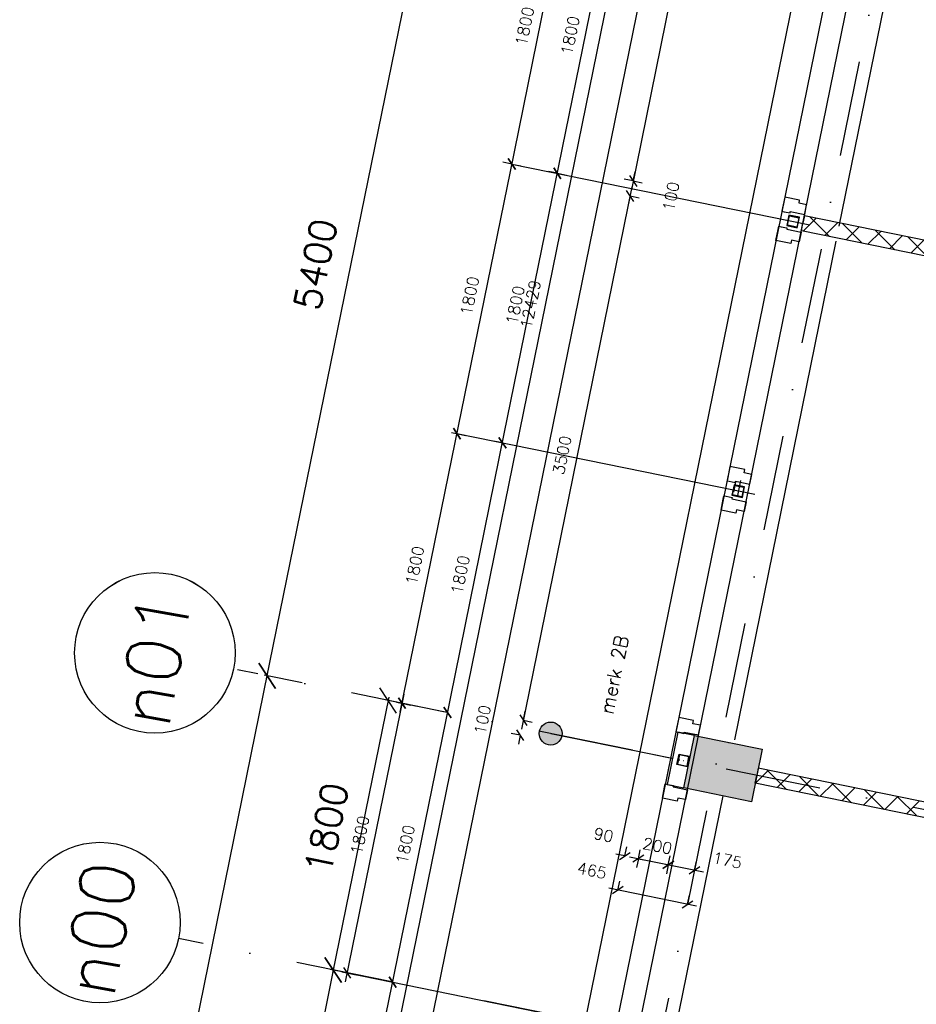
# Model space of a CAD drawing. Extents: x -33344 to 2055880, y -64816 to 121260.
# Tile 7 of 133: x 6192 to 12058, y 11834 to 18275. Entities that reach past the tile are written whole.
import ezdxf

# ---------------------------------------------------------------- set-up
doc = ezdxf.new("R2010")
doc.units = 0
doc.header["$LTSCALE"] = 50
doc.header["$MEASUREMENT"] = 0
doc.header["$PDMODE"] = 3
doc.header["$PDSIZE"] = 0.1
doc.linetypes.add('DASHED', pattern=[0.75, 0.5, -0.25])
doc.linetypes.add('STRAM_0WT$1$DASHDOT', pattern=[25, 12.5, -6.25, 0, -6.25])
doc.layers.get('0').update_dxf_attribs({"linetype": 'CONTINUOUS'})
doc.layers.get('DEFPOINTS').update_dxf_attribs({"linetype": 'CONTINUOUS'})
for name, color, linetype in [('A--A22--_F123-', 9, 'CONTINUOUS'), ('A--A28--_F-2--', 7, 'CONTINUOUS'), ('A--A28--_F12--', 7, 'CONTINUOUS'), ('A--L$7A1-_STRAMIEN', 1, 'CONTINUOUS'), ('A--L$7A3-_STRAMIEN', 3, 'CONTINUOUS'), ('A--L21--', 3, 'CONTINUOUS'), ('A--L21A3_BUITENWAND', 3, 'CONTINUOUS'), ('A--L22--', 3, 'CONTINUOUS'), ('A--L22--_F-2--', 7, 'CONTINUOUS'), ('A--L28--', 7, 'CONTINUOUS'), ('A--L28--_F-2--', 7, 'CONTINUOUS'), ('A--L28--_F12--', 7, 'CONTINUOUS'), ('A--L31--', 2, 'CONTINUOUS'), ('A--L31--_F123-', 7, 'CONTINUOUS'), ('A--M$1A-_F123-', 1, 'CONTINUOUS'), ('A--M1$A-_F123-', 1, 'CONTINUOUS'), ('STRAM_0WT$0$A--L$7A-_STRA0', 1, 'STRAM_0WT$1$DASHDOT'), ('STRAM_0WT$0$A--L$7A1-_STR0', 1, 'CONTINUOUS'), ('STRAM_0WT$0$A--L$7A3-_STR0', 3, 'CONTINUOUS'), ('STRAM_0WT$1$A--M$1A-_F123-', 1, 'CONTINUOUS'), ('TEKSTKOZIJNMERK', 2, 'CONTINUOUS'), ('X--LR---_CP', 7, 'CONTINUOUS'), ('XREF', 7, 'CONTINUOUS')]:
    doc.layers.add(name, color=color, linetype=linetype)
doc.styles.add('ALFA-0_25', font='ROMANS')
doc.styles.add('B-01', font='SIMPLEX.SHX', dxfattribs={"width": 0.8, "height": 4.5})
doc.styles.add('HIEMSTRA', font='romans.shx')
doc.styles.add('STRAM_0WT$1$HIEMSTRA', font='romans.shx')
doc.dimstyles.new('1OP2', dxfattribs={"dimscale": 30, "dimtxt": 2.5, "dimasz": 2, "dimexe": 2, "dimexo": 0, "dimgap": 2, "dimtad": 1, "dimdec": 0, "dimzin": 0, "dimtxsty": 'HIEMSTRA', "dimblk1": 'OBLIQUE', "dimblk2": 'OBLIQUE', "dimsah": 1, "dimcen": -3, "dimdle": 2, "dimclrd": 2, "dimclre": 2, "dimclrt": 3, "dimazin": 3, "dimtfac": 1, "dimtdec": 0, "dimtofl": 0, "dimtmove": 0, "dimatfit": 3, "dimtvp": 0.833333, "dimtolj": 1, "dimtzin": 0})
doc.dimstyles.new('STANDARD$0', dxfattribs={"dimscale": 30, "dimtxt": 2.5, "dimasz": 2, "dimexe": 2, "dimexo": 0, "dimgap": 2, "dimtad": 1, "dimdec": 0, "dimzin": 0, "dimtxsty": 'ALFA-0_25', "dimblk1": 'OBLIQUE', "dimblk2": 'OBLIQUE', "dimsah": 1, "dimcen": -3, "dimdle": 2, "dimclrd": 1, "dimclre": 1, "dimclrt": 2, "dimazin": 3, "dimtfac": 0.666667, "dimtofl": 0, "dimtmove": 0, "dimatfit": 3, "dimtvp": 0.833333, "dimtolj": 1, "dimtzin": 0})
doc.dimstyles.new('STRAM_0WT$0$STANDARD', dxfattribs={"dimscale": 70, "dimtxt": 2.5, "dimasz": 2, "dimexe": 0.3, "dimexo": 0.3, "dimgap": 2, "dimtad": 1, "dimdec": 0, "dimzin": 0, "dimtxsty": 'STRAM_0WT$1$HIEMSTRA', "dimblk1": 'STRAM_0WT$0$_OBLIQUE', "dimblk2": 'STRAM_0WT$0$_OBLIQUE', "dimsah": 1, "dimcen": -0.09, "dimdle": 0.3, "dimclrd": 1, "dimclre": 1, "dimclrt": 4, "dimazin": 3, "dimtfac": 1, "dimtdec": 4, "dimtix": 1, "dimtofl": 0, "dimtmove": 0, "dimatfit": 3, "dimtvp": 625, "dimtolj": 1, "dimtzin": 0})

# ---------------------------------------------------------------- blocks, each defined once
blk = doc.blocks.new('KOLOM450X350')
at = {"layer": 'A--A28--_F12--', "color": 8}
for points in [[(-175, -225), (-175, 225), (175, 225)], [(-175, -225), (175, 225), (175, -225)]]:
    blk.add_solid(points, dxfattribs=at)
at = {"layer": 'A--L28--_F12--', "color": 3, "linetype": 'CONTINUOUS'}
blk.add_lwpolyline([(-175, -225), (-175, 225), (175, 225), (175, -225)], close=True, dxfattribs=at)
at = {"layer": 'X--LR---_CP'}
for p in [(-175, 0), (-175, 0), (175, 0)]:
    blk.add_point(p, dxfattribs=at)
blk = doc.blocks.new('_OBLIQUE')
at = {"color": 0, "linetype": 'BYBLOCK'}
blk.add_line((-0.5, -0.5), (0.5, 0.5), dxfattribs=at)
blk = doc.blocks.new('*D358')
at = {"layer": 'A--M$1A-_F123-', "color": 1, "linetype": 'CONTINUOUS'}
for p, q in [((11754.6, 24824.1), (10193.7, 17161.4)), ((11742.6, 24765.3), (11683.8, 24777.3)), ((10205.7, 17220.2), (10146.9, 17232.2))]:
    blk.add_line(p, q, dxfattribs=at)
at = {"layer": 'DEFPOINTS', "color": 0, "linetype": 'CONTINUOUS'}
for p in [(11742.6, 24765.3), (10205.7, 17220.2), (10205.7, 17220.2)]:
    blk.add_point(p, dxfattribs=at)
at = {"layer": 'A--M$1A-_F123-', "color": 1, "linetype": 'CONTINUOUS', "xscale": 60, "yscale": 60, "zscale": 60}
for p, rotation in [((11742.6, 24765.3), 78.48629033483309), ((10205.7, 17220.2), 258.4862903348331)]:
    blk.add_blockref('_OBLIQUE', p, dxfattribs=dict(at, rotation=rotation))
at = {"layer": 'A--M$1A-_F123-', "color": 2, "linetype": 'CONTINUOUS', "insert": (10878.6, 21012.2), "char_height": 75, "attachment_point": 5, "rotation": 78.48629, "style": 'ALFA-0_25'}
blk.add_mtext('\\A1;7700', dxfattribs=at)
blk = doc.blocks.new('*D359')
at = {"layer": 'A--M$1A-_F123-', "color": 1, "linetype": 'CONTINUOUS'}
for p, q in [((10205.7, 17220.2), (10217.7, 17279)), ((10205.7, 17220.2), (10264.5, 17208.2)), ((10185.7, 17122.2), (10173.7, 17063.4)), ((10185.7, 17122.2), (10244.5, 17110.3))]:
    blk.add_line(p, q, dxfattribs=at)
at = {"layer": 'DEFPOINTS', "color": 0, "linetype": 'CONTINUOUS'}
for p in [(10205.7, 17220.2), (10205.7, 17220.2), (10185.7, 17122.2)]:
    blk.add_point(p, dxfattribs=at)
at = {"layer": 'A--M$1A-_F123-', "color": 1, "linetype": 'CONTINUOUS', "xscale": 60, "yscale": 60, "zscale": 60}
for p, rotation in [((10205.7, 17220.2), 258.4862903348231), ((10185.7, 17122.2), 78.48629033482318)]:
    blk.add_blockref('_OBLIQUE', p, dxfattribs=dict(at, rotation=rotation))
at = {"layer": 'A--M$1A-_F123-', "color": 2, "linetype": 'CONTINUOUS', "insert": (10452.9, 17118.8), "char_height": 75, "attachment_point": 5, "rotation": 78.48629, "style": 'ALFA-0_25'}
blk.add_mtext('\\A1;100', dxfattribs=at)
blk = doc.blocks.new('*D360')
at = {"layer": 'A--M$1A-_F123-', "color": 1, "linetype": 'CONTINUOUS'}
for p, q in [((10197.7, 17181), (9475, 13633.4)), ((10185.7, 17122.2), (10244.5, 17110.3)), ((9487, 13692.2), (9545.8, 13680.2))]:
    blk.add_line(p, q, dxfattribs=at)
at = {"layer": 'DEFPOINTS', "color": 0, "linetype": 'CONTINUOUS'}
for p in [(10185.7, 17122.2), (9487, 13692.2), (9487, 13692.2)]:
    blk.add_point(p, dxfattribs=at)
at = {"layer": 'A--M$1A-_F123-', "color": 1, "linetype": 'CONTINUOUS', "xscale": 60, "yscale": 60, "zscale": 60}
for p, rotation in [((10185.7, 17122.2), 78.48629033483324), ((9487, 13692.2), 258.4862903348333)]:
    blk.add_blockref('_OBLIQUE', p, dxfattribs=dict(at, rotation=rotation))
at = {"layer": 'A--M$1A-_F123-', "color": 2, "linetype": 'CONTINUOUS', "insert": (9740.8, 15426.7), "char_height": 75, "attachment_point": 5, "rotation": 78.48629, "style": 'ALFA-0_25'}
blk.add_mtext('\\A1;3500', dxfattribs=at)
blk = doc.blocks.new('*D548')
at = {"layer": 'A--M$1A-_F123-', "color": 1, "linetype": 'CONTINUOUS'}
for p, q in [((8705.2, 13862.1), (8322, 11980.8)), ((8658.2, 13810.5), (8752, 13791.4)), ((8298.9, 12046.7), (8392.7, 12027.6))]:
    blk.add_line(p, q, dxfattribs=at)
at = {"layer": 'DEFPOINTS', "color": 0, "linetype": 'CONTINUOUS'}
for p in [(8658.2, 13810.5), (8298.9, 12046.7), (8333.9, 12039.6)]:
    blk.add_point(p, dxfattribs=at)
at = {"layer": 'A--M$1A-_F123-', "color": 1, "linetype": 'CONTINUOUS', "xscale": 60, "yscale": 60, "zscale": 60}
for p, rotation in [((8693.2, 13803.4), 78.48629033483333), ((8333.9, 12039.6), 258.4862903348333)]:
    blk.add_blockref('_OBLIQUE', p, dxfattribs=dict(at, rotation=rotation))
at = {"layer": 'A--M$1A-_F123-', "color": 2, "linetype": 'CONTINUOUS', "insert": (8418, 12940.9), "char_height": 75, "attachment_point": 5, "rotation": 78.48629, "style": 'ALFA-0_25'}
blk.add_mtext('\\A1;1800', dxfattribs=at)
blk = doc.blocks.new('*D549')
at = {"layer": 'A--M$1A-_F123-', "color": 1, "linetype": 'CONTINUOUS'}
for p, q in [((8681.2, 13744.6), (9064.5, 15625.9)), ((9017.5, 15574.3), (9111.3, 15555.2)), ((8658.2, 13810.5), (8752, 13791.4))]:
    blk.add_line(p, q, dxfattribs=at)
at = {"layer": 'DEFPOINTS', "color": 0, "linetype": 'CONTINUOUS'}
for p in [(9017.5, 15574.3), (9052.5, 15567.1), (8658.2, 13810.5)]:
    blk.add_point(p, dxfattribs=at)
at = {"layer": 'A--M$1A-_F123-', "color": 1, "linetype": 'CONTINUOUS', "xscale": 60, "yscale": 60, "zscale": 60}
for p, rotation in [((9052.5, 15567.1), 78.48629033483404), ((8693.2, 13803.4), 258.4862903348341)]:
    blk.add_blockref('_OBLIQUE', p, dxfattribs=dict(at, rotation=rotation))
at = {"layer": 'A--M$1A-_F123-', "color": 2, "linetype": 'CONTINUOUS', "insert": (8777.3, 14704.7), "char_height": 75, "attachment_point": 5, "rotation": 78.48629, "style": 'ALFA-0_25'}
blk.add_mtext('\\A1;1800', dxfattribs=at)
blk = doc.blocks.new('*D550')
at = {"layer": 'A--M$1A-_F123-', "color": 1, "linetype": 'CONTINUOUS'}
for p, q in [((9040.5, 15508.3), (9423.8, 17389.7)), ((9411.8, 17330.9), (9470.6, 17318.9)), ((9052.5, 15567.1), (9111.3, 15555.2))]:
    blk.add_line(p, q, dxfattribs=at)
at = {"layer": 'DEFPOINTS', "color": 0, "linetype": 'CONTINUOUS'}
for p in [(9411.8, 17330.9), (9411.8, 17330.9), (9052.5, 15567.1)]:
    blk.add_point(p, dxfattribs=at)
at = {"layer": 'A--M$1A-_F123-', "color": 1, "linetype": 'CONTINUOUS', "xscale": 60, "yscale": 60, "zscale": 60}
for p, rotation in [((9411.8, 17330.9), 78.48629033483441), ((9052.5, 15567.1), 258.4862903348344)]:
    blk.add_blockref('_OBLIQUE', p, dxfattribs=dict(at, rotation=rotation))
at = {"layer": 'A--M$1A-_F123-', "color": 2, "linetype": 'CONTINUOUS', "insert": (9136.6, 16468.5), "char_height": 75, "attachment_point": 5, "rotation": 78.48629, "style": 'ALFA-0_25'}
blk.add_mtext('\\A1;1800', dxfattribs=at)
blk = doc.blocks.new('*D551')
at = {"layer": 'A--M$1A-_F123-', "color": 1, "linetype": 'CONTINUOUS'}
for p, q in [((9399.8, 17272.1), (9783.1, 19153.5)), ((9771.1, 19094.7), (9712.3, 19106.7)), ((9411.8, 17330.9), (9353, 17342.9))]:
    blk.add_line(p, q, dxfattribs=at)
at = {"layer": 'DEFPOINTS', "color": 0, "linetype": 'CONTINUOUS'}
for p in [(9771.1, 19094.7), (9771.1, 19094.7), (9411.8, 17330.9)]:
    blk.add_point(p, dxfattribs=at)
at = {"layer": 'A--M$1A-_F123-', "color": 1, "linetype": 'CONTINUOUS', "xscale": 60, "yscale": 60, "zscale": 60}
for p, rotation in [((9771.1, 19094.7), 78.48629033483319), ((9411.8, 17330.9), 258.4862903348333)]:
    blk.add_blockref('_OBLIQUE', p, dxfattribs=dict(at, rotation=rotation))
at = {"layer": 'A--M$1A-_F123-', "color": 2, "linetype": 'CONTINUOUS', "insert": (9495.9, 18232.3), "char_height": 75, "attachment_point": 5, "rotation": 78.48629, "style": 'ALFA-0_25'}
blk.add_mtext('\\A1;1800', dxfattribs=at)
blk = doc.blocks.new('*D556')
at = {"layer": 'A--M$1A-_F123-', "color": 1, "linetype": 'CONTINUOUS'}
for p, q in [((8376.9, 10246.3), (10881.6, 22542.4)), ((10859.3, 22485.7), (10928.4, 22471.6)), ((8378.5, 10307.2), (8447.6, 10293.1))]:
    blk.add_line(p, q, dxfattribs=at)
at = {"layer": 'DEFPOINTS', "color": 0, "linetype": 'CONTINUOUS'}
for p in [(10859.3, 22485.7), (10869.6, 22483.6), (8378.5, 10307.2)]:
    blk.add_point(p, dxfattribs=at)
at = {"layer": 'A--M$1A-_F123-', "color": 1, "linetype": 'CONTINUOUS', "xscale": 60, "yscale": 60, "zscale": 60}
for p, rotation in [((10869.6, 22483.6), 78.48629033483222), ((8388.8, 10305.1), 258.4862903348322)]:
    blk.add_blockref('_OBLIQUE', p, dxfattribs=dict(at, rotation=rotation))
at = {"layer": 'A--M$1A-_F123-', "color": 2, "linetype": 'CONTINUOUS', "insert": (9533.7, 16413.8), "char_height": 75, "attachment_point": 5, "rotation": 78.48629, "style": 'ALFA-0_25'}
blk.add_mtext('\\A1;12429', dxfattribs=at)
blk = doc.blocks.new('DILATATIEVOEG')
at = {"layer": 'A--L21A3_BUITENWAND', "linetype": 'CONTINUOUS'}
h = blk.add_hatch(color=256, dxfattribs=at)
edge = h.paths.add_edge_path()
edge.add_arc((-800, 0), 75, 0, 360)
blk.add_line((-800, 0), (0, 0), dxfattribs=at)
blk.add_circle((-800, 0), 75, dxfattribs=at)
at = {"layer": 'X--LR---_CP', "linetype": 'CONTINUOUS'}
blk.add_point((0, 0), dxfattribs=at)
blk = doc.blocks.new('STRAM_0WT$0$_OBLIQUE')
at = {"color": 0, "linetype": 'BYBLOCK'}
blk.add_line((-0.5, -0.5), (0.5, 0.5), dxfattribs=at)
blk = doc.blocks.new('*D1840')
at = {"layer": 'DEFPOINTS', "color": 0, "linetype": 'CONTINUOUS'}
for p in [(-66730.2, -12972.5), (-66481, -13023.3), (-67558.8, -18314.6)]:
    blk.add_point(p, dxfattribs=at)
at = {"layer": 'STRAM_0WT$1$A--M$1A-_F123-', "color": 1, "linetype": 'CONTINUOUS'}
for p, q in [((-67812.3, -18284.4), (-66726, -12951.9)), ((-66501.5, -13019.1), (-66750.8, -12968.3)), ((-67579.4, -18310.4), (-67828.6, -18259.7))]:
    blk.add_line(p, q, dxfattribs=at)
at = {"layer": 'STRAM_0WT$1$A--M$1A-_F123-', "color": 1, "linetype": 'CONTINUOUS', "xscale": 140, "yscale": 140, "zscale": 140}
for p, rotation in [((-66730.2, -12972.5), 78.48629033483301), ((-67808.1, -18263.9), 258.486290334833)]:
    blk.add_blockref('STRAM_0WT$0$_OBLIQUE', p, dxfattribs=dict(at, rotation=rotation))
at = {"layer": 'STRAM_0WT$1$A--M$1A-_F123-', "color": 4, "linetype": 'CONTINUOUS', "insert": (-67492.1, -15572.8), "char_height": 175, "attachment_point": 5, "rotation": 78.48629, "style": 'STRAM_0WT$1$HIEMSTRA'}
blk.add_mtext('\\A1;5400', dxfattribs=at)
blk = doc.blocks.new('*D1884')
at = {"layer": 'DEFPOINTS', "color": 0}
for p in [(-67484.8, -20166.7), (-64220.7, -21290.2), (-67911.7, -22186.9), (-51840.8, -22186.9), (-48628.6, -24007.7)]:
    blk.add_point(p, dxfattribs=at)
at = {"layer": 'STRAM_0WT$0$A--L$7A-_STRA0', "color": 1}
blk.add_arc((-57567, -22186.9), 6713.8, 168.48629, 180, dxfattribs=at)
at = {"layer": 'STRAM_0WT$0$A--L$7A-_STRA0', "color": 1, "xscale": 140, "yscale": 140, "zscale": 140}
for p, rotation in [((-64145.7, -20846.9), 78.48629033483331), ((-64280.8, -22186.9), 269.9999999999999)]:
    blk.add_blockref('STRAM_0WT$0$_OBLIQUE', p, dxfattribs=dict(at, rotation=rotation))
at = {"layer": 'STRAM_0WT$0$A--L$7A-_STRA0', "color": 4, "insert": (-64473.3, -21490.7), "char_height": 175, "attachment_point": 5, "rotation": 84.24315, "style": 'STRAM_0WT$1$HIEMSTRA'}
blk.add_mtext('\\A1;11.51°', dxfattribs=at)
blk = doc.blocks.new('*D1885')
at = {"layer": 'DEFPOINTS', "color": 0, "linetype": 'CONTINUOUS'}
for p in [(-66805.8, -18468), (-67375.7, -20188.9), (-67165.1, -20231.8)]:
    blk.add_point(p, dxfattribs=at)
at = {"layer": 'STRAM_0WT$1$A--M$1A-_F123-', "color": 1, "linetype": 'CONTINUOUS'}
for p, q in [((-67012.2, -18404.6), (-67379.9, -20209.5)), ((-66826.4, -18463.8), (-67037, -18420.9)), ((-67185.7, -20227.6), (-67396.2, -20184.7))]:
    blk.add_line(p, q, dxfattribs=at)
at = {"layer": 'STRAM_0WT$1$A--M$1A-_F123-', "color": 1, "linetype": 'CONTINUOUS', "xscale": 140, "yscale": 140, "zscale": 140}
for p, rotation in [((-67016.4, -18425.1), 78.48629033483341), ((-67375.7, -20188.9), 258.4862903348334)]:
    blk.add_blockref('STRAM_0WT$0$_OBLIQUE', p, dxfattribs=dict(at, rotation=rotation))
at = {"layer": 'STRAM_0WT$1$A--M$1A-_F123-', "color": 4, "linetype": 'CONTINUOUS', "insert": (-67418.9, -19261.6), "char_height": 175, "attachment_point": 5, "rotation": 78.48629, "style": 'STRAM_0WT$1$HIEMSTRA'}
blk.add_mtext('\\A1;1800', dxfattribs=at)
blk = doc.blocks.new('*D1969')
at = {"layer": 'DEFPOINTS', "color": 0, "linetype": 'CONTINUOUS'}
for p in [(-67808.1, -18263.9), (-67558.8, -18314.6), (-68636.7, -23606)]:
    blk.add_point(p, dxfattribs=at)
at = {"layer": 'STRAM_0WT$1$A--M$1A-_F123-', "color": 1, "linetype": 'CONTINUOUS'}
for p, q in [((-68890.1, -23575.8), (-67803.9, -18243.3)), ((-67579.4, -18310.4), (-67828.6, -18259.7)), ((-68657.2, -23601.8), (-68906.5, -23551))]:
    blk.add_line(p, q, dxfattribs=at)
at = {"layer": 'STRAM_0WT$1$A--M$1A-_F123-', "color": 1, "linetype": 'CONTINUOUS', "xscale": 140, "yscale": 140, "zscale": 140}
for p, rotation in [((-67808.1, -18263.9), 78.48629033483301), ((-68885.9, -23555.2), 258.486290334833)]:
    blk.add_blockref('STRAM_0WT$0$_OBLIQUE', p, dxfattribs=dict(at, rotation=rotation))
at = {"layer": 'STRAM_0WT$1$A--M$1A-_F123-', "color": 4, "linetype": 'CONTINUOUS', "insert": (-68569.9, -20864.1), "char_height": 175, "attachment_point": 5, "rotation": 78.48629, "style": 'STRAM_0WT$1$HIEMSTRA'}
blk.add_mtext('\\A1;5400', dxfattribs=at)
blk = doc.blocks.new('*D1971')
at = {"layer": 'DEFPOINTS', "color": 0}
for p in [(-67165.1, -20231.8), (-67693.8, -21750.8), (-65552.7, -22186.9)]:
    blk.add_point(p, dxfattribs=at)
at = {"layer": 'STRAM_0WT$1$A--M$1A-_F123-', "color": 1}
for p, q in [((-67371.5, -20168.3), (-67698, -21771.4)), ((-67185.7, -20227.6), (-67396.2, -20184.7)), ((-65573.3, -22182.8), (-67714.4, -21746.6))]:
    blk.add_line(p, q, dxfattribs=at)
at = {"layer": 'STRAM_0WT$1$A--M$1A-_F123-', "color": 1, "xscale": 140, "yscale": 140, "zscale": 140}
for p, rotation in [((-67375.7, -20188.9), 78.48629033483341), ((-67693.8, -21750.8), 258.4862903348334)]:
    blk.add_blockref('STRAM_0WT$0$_OBLIQUE', p, dxfattribs=dict(at, rotation=rotation))
at = {"layer": 'STRAM_0WT$1$A--M$1A-_F123-', "color": 4, "insert": (-67757.7, -20924.4), "char_height": 175, "attachment_point": 5, "rotation": 78.48629, "style": 'STRAM_0WT$1$HIEMSTRA'}
blk.add_mtext('\\A1;1594', dxfattribs=at)
blk = doc.blocks.new('*D839')
at = {"layer": 'A--M$1A-_F123-', "color": 2}
for p, q in [((9487, 13692.2), (9499, 13751)), ((9487, 13692.2), (9545.8, 13680.2)), ((9467, 13594.2), (9408.3, 13606.2)), ((9467, 13594.2), (9455.1, 13535.4))]:
    blk.add_line(p, q, dxfattribs=at)
at = {"layer": 'DEFPOINTS', "color": 0}
for p in [(9487, 13692.2), (9467, 13594.2), (9467, 13594.2)]:
    blk.add_point(p, dxfattribs=at)
at = {"layer": 'A--M$1A-_F123-', "color": 2, "xscale": 60, "yscale": 60, "zscale": 60}
for p, rotation in [((9487, 13692.2), 258.4862903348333), ((9467, 13594.2), 78.48629033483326)]:
    blk.add_blockref('_OBLIQUE', p, dxfattribs=dict(at, rotation=rotation))
at = {"layer": 'A--M$1A-_F123-', "color": 3, "insert": (9219.8, 13695.6), "char_height": 75, "attachment_point": 5, "rotation": 78.48629, "style": 'HIEMSTRA'}
blk.add_mtext('\\A1;100', dxfattribs=at)
blk = doc.blocks.new('Q020607-')
at = {"layer": 'A--A28--_F-2--', "color": 3}
for points in [[(-31.4, 31.5), (-35, -34.9), (-35, 35.1)], [(-31.4, 31.5), (-35, 35.1), (35, 35.1)], [(-31.4, 31.5), (-31.4, -31.3), (-35, -34.9)], [(35, 35.1), (31.4, 31.5), (-31.4, 31.5)], [(35, 35.1), (35, -34.9), (31.4, 31.5)], [(35, -34.9), (31.4, -31.3), (31.4, 31.5)], [(35, -34.9), (-35, -34.9), (-31.4, -31.3)], [(35, -34.9), (-31.4, -31.3), (31.4, -31.3)]]:
    blk.add_solid(points, dxfattribs=at)
at = {"layer": 'A--L28--_F-2--', "color": 3, "linetype": 'CONTINUOUS'}
blk.add_lwpolyline([(-35, -34.9), (-31.4, -31.3), (-31.4, 31.5), (31.4, 31.5), (31.4, -31.3), (-31.4, -31.3), (-35, -34.9), (35, -34.9), (35, 35.1), (-35, 35.1)], close=True, dxfattribs=at)
at = {"layer": 'X--LR---_CP', "color": 4, "linetype": 'CONTINUOUS'}
for p in [(-35, 0.1), (0, 0), (35, 0.1)]:
    blk.add_point(p, dxfattribs=at)
blk = doc.blocks.new('*D914')
at = {"layer": 'A--M1$A-_F123-', "color": 2, "linetype": 'CONTINUOUS'}
for p, q in [((10105.7, 12580.9), (10117.6, 12639.7)), ((10620.1, 12476.1), (10046.9, 12592.8)), ((10561.3, 12488.1), (10573.3, 12546.8))]:
    blk.add_line(p, q, dxfattribs=at)
at = {"layer": 'DEFPOINTS', "color": 0, "linetype": 'CONTINUOUS'}
for p in [(10105.7, 12580.9), (10105.7, 12580.9), (10561.3, 12488.1)]:
    blk.add_point(p, dxfattribs=at)
at = {"layer": 'A--M1$A-_F123-', "color": 2, "linetype": 'CONTINUOUS', "xscale": 60, "yscale": 60, "zscale": 60}
for p, rotation in [((10105.7, 12580.9), 168.4862903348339), ((10561.3, 12488.1), 348.4862903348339)]:
    blk.add_blockref('_OBLIQUE', p, dxfattribs=dict(at, rotation=rotation))
at = {"layer": 'A--M1$A-_F123-', "color": 3, "linetype": 'CONTINUOUS', "insert": (9936.4, 12708.8), "char_height": 75, "attachment_point": 5, "rotation": 348.48629, "style": 'HIEMSTRA'}
blk.add_mtext('\\A1;465', dxfattribs=at)
blk = doc.blocks.new('*D915')
at = {"layer": 'A--M1$A-_F123-', "color": 2, "linetype": 'CONTINUOUS'}
for p, q in [((10151.2, 12804.6), (10163.2, 12863.4)), ((10239.4, 12786.6), (10251.4, 12845.4)), ((10151.2, 12804.6), (10092.4, 12816.6)), ((10239.4, 12786.6), (10298.2, 12774.6))]:
    blk.add_line(p, q, dxfattribs=at)
at = {"layer": 'DEFPOINTS', "color": 0, "linetype": 'CONTINUOUS'}
for p in [(10151.2, 12804.6), (10239.4, 12786.6), (10239.4, 12786.6)]:
    blk.add_point(p, dxfattribs=at)
at = {"layer": 'A--M1$A-_F123-', "color": 2, "linetype": 'CONTINUOUS', "xscale": 60, "yscale": 60, "zscale": 60}
for p, rotation in [((10151.2, 12804.6), 348.4862903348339), ((10239.4, 12786.6), 168.4862903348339)]:
    blk.add_blockref('_OBLIQUE', p, dxfattribs=dict(at, rotation=rotation))
at = {"layer": 'A--M1$A-_F123-', "color": 3, "linetype": 'CONTINUOUS', "insert": (10012.2, 12941.6), "char_height": 75, "attachment_point": 5, "rotation": 348.48629, "style": 'HIEMSTRA'}
blk.add_mtext('\\A1;90', dxfattribs=at)
blk = doc.blocks.new('*D916')
at = {"layer": 'A--M1$A-_F123-', "color": 2, "linetype": 'CONTINUOUS'}
for p, q in [((10180.6, 12798.6), (10494.2, 12734.7)), ((10239.4, 12786.6), (10227.5, 12727.8)), ((10435.4, 12746.7), (10423.4, 12687.9))]:
    blk.add_line(p, q, dxfattribs=at)
at = {"layer": 'DEFPOINTS', "color": 0, "linetype": 'CONTINUOUS'}
for p in [(10239.4, 12786.6), (10435.4, 12746.7), (10435.4, 12746.7)]:
    blk.add_point(p, dxfattribs=at)
at = {"layer": 'A--M1$A-_F123-', "color": 2, "linetype": 'CONTINUOUS', "xscale": 60, "yscale": 60, "zscale": 60}
for p, rotation in [((10239.4, 12786.6), 168.4862903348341), ((10435.4, 12746.7), 348.4862903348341)]:
    blk.add_blockref('_OBLIQUE', p, dxfattribs=dict(at, rotation=rotation))
at = {"layer": 'A--M1$A-_F123-', "color": 3, "linetype": 'CONTINUOUS', "insert": (10364.5, 12869.8), "char_height": 75, "attachment_point": 5, "rotation": 348.48629, "style": 'HIEMSTRA'}
blk.add_mtext('\\A1;200', dxfattribs=at)
blk = doc.blocks.new('*D917')
at = {"layer": 'A--M1$A-_F123-', "color": 2, "linetype": 'CONTINUOUS'}
for p, q in [((10376.6, 12758.7), (10665.7, 12699.8)), ((10435.4, 12746.7), (10447.4, 12805.5)), ((10606.9, 12711.8), (10618.9, 12770.6))]:
    blk.add_line(p, q, dxfattribs=at)
at = {"layer": 'DEFPOINTS', "color": 0, "linetype": 'CONTINUOUS'}
for p in [(10435.4, 12746.7), (10606.9, 12711.8), (10606.9, 12711.8)]:
    blk.add_point(p, dxfattribs=at)
at = {"layer": 'A--M1$A-_F123-', "color": 2, "linetype": 'CONTINUOUS', "xscale": 60, "yscale": 60, "zscale": 60}
for p, rotation in [((10435.4, 12746.7), 168.4862903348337), ((10606.9, 12711.8), 348.4862903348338)]:
    blk.add_blockref('_OBLIQUE', p, dxfattribs=dict(at, rotation=rotation))
at = {"layer": 'A--M1$A-_F123-', "color": 3, "linetype": 'CONTINUOUS', "insert": (10822, 12776.6), "char_height": 75, "attachment_point": 5, "rotation": 348.48629, "style": 'HIEMSTRA'}
blk.add_mtext('\\A1;175', dxfattribs=at)
blk = doc.blocks.new('*D923')
at = {"layer": 'A--M$1A-_F123-', "color": 1, "linetype": 'CONTINUOUS'}
for p, q in [((8619.7, 11920.1), (9002.9, 13801.5)), ((8991, 13742.7), (8932.2, 13754.7)), ((8631.7, 11978.9), (8572.9, 11990.9))]:
    blk.add_line(p, q, dxfattribs=at)
at = {"layer": 'DEFPOINTS', "color": 0, "linetype": 'CONTINUOUS'}
for p in [(8991, 13742.7), (8991, 13742.7), (8631.7, 11978.9)]:
    blk.add_point(p, dxfattribs=at)
at = {"layer": 'A--M$1A-_F123-', "color": 1, "linetype": 'CONTINUOUS', "xscale": 60, "yscale": 60, "zscale": 60}
for p, rotation in [((8991, 13742.7), 78.48629033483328), ((8631.7, 11978.9), 258.4862903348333)]:
    blk.add_blockref('_OBLIQUE', p, dxfattribs=dict(at, rotation=rotation))
at = {"layer": 'A--M$1A-_F123-', "color": 2, "linetype": 'CONTINUOUS', "insert": (8715.8, 12880.3), "char_height": 75, "attachment_point": 5, "rotation": 78.48629, "style": 'ALFA-0_25'}
blk.add_mtext('\\A1;1800', dxfattribs=at)
blk = doc.blocks.new('*D924')
at = {"layer": 'A--M$1A-_F123-', "color": 1, "linetype": 'CONTINUOUS'}
for p, q in [((8979, 13683.9), (9362.2, 15565.3)), ((9350.2, 15506.5), (9291.5, 15518.5)), ((8991, 13742.7), (8932.2, 13754.7))]:
    blk.add_line(p, q, dxfattribs=at)
at = {"layer": 'DEFPOINTS', "color": 0, "linetype": 'CONTINUOUS'}
for p in [(9350.2, 15506.5), (9350.2, 15506.5), (8991, 13742.7)]:
    blk.add_point(p, dxfattribs=at)
at = {"layer": 'A--M$1A-_F123-', "color": 1, "linetype": 'CONTINUOUS', "xscale": 60, "yscale": 60, "zscale": 60}
for p, rotation in [((9350.2, 15506.5), 78.4862903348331), ((8991, 13742.7), 258.4862903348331)]:
    blk.add_blockref('_OBLIQUE', p, dxfattribs=dict(at, rotation=rotation))
at = {"layer": 'A--M$1A-_F123-', "color": 2, "linetype": 'CONTINUOUS', "insert": (9075.1, 14644.1), "char_height": 75, "attachment_point": 5, "rotation": 78.48629, "style": 'ALFA-0_25'}
blk.add_mtext('\\A1;1800', dxfattribs=at)
blk = doc.blocks.new('*D925')
at = {"layer": 'A--M$1A-_F123-', "color": 1, "linetype": 'CONTINUOUS'}
for p, q in [((9338.3, 15447.7), (9721.5, 17329.1)), ((9709.5, 17270.3), (9650.7, 17282.2)), ((9350.2, 15506.5), (9291.5, 15518.5))]:
    blk.add_line(p, q, dxfattribs=at)
at = {"layer": 'DEFPOINTS', "color": 0, "linetype": 'CONTINUOUS'}
for p in [(9709.5, 17270.3), (9709.5, 17270.3), (9350.2, 15506.5)]:
    blk.add_point(p, dxfattribs=at)
at = {"layer": 'A--M$1A-_F123-', "color": 1, "linetype": 'CONTINUOUS', "xscale": 60, "yscale": 60, "zscale": 60}
for p, rotation in [((9709.5, 17270.3), 78.48629033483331), ((9350.2, 15506.5), 258.4862903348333)]:
    blk.add_blockref('_OBLIQUE', p, dxfattribs=dict(at, rotation=rotation))
at = {"layer": 'A--M$1A-_F123-', "color": 2, "linetype": 'CONTINUOUS', "insert": (9434.3, 16407.8), "char_height": 75, "attachment_point": 5, "rotation": 78.48629, "style": 'ALFA-0_25'}
blk.add_mtext('\\A1;1800', dxfattribs=at)
blk = doc.blocks.new('*D926')
at = {"layer": 'A--M$1A-_F123-', "color": 1, "linetype": 'CONTINUOUS'}
for p, q in [((9697.6, 17211.5), (10080.8, 19092.8)), ((10068.8, 19034), (10127.6, 19022.1)), ((9709.5, 17270.3), (9768.3, 17258.3))]:
    blk.add_line(p, q, dxfattribs=at)
at = {"layer": 'DEFPOINTS', "color": 0, "linetype": 'CONTINUOUS'}
for p in [(10068.8, 19034), (10068.8, 19034), (9709.5, 17270.3)]:
    blk.add_point(p, dxfattribs=at)
at = {"layer": 'A--M$1A-_F123-', "color": 1, "linetype": 'CONTINUOUS', "xscale": 60, "yscale": 60, "zscale": 60}
for p, rotation in [((10068.8, 19034), 78.48629033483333), ((9709.5, 17270.3), 258.4862903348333)]:
    blk.add_blockref('_OBLIQUE', p, dxfattribs=dict(at, rotation=rotation))
at = {"layer": 'A--M$1A-_F123-', "color": 2, "linetype": 'CONTINUOUS', "insert": (9793.6, 18171.6), "char_height": 75, "attachment_point": 5, "rotation": 78.48629, "style": 'ALFA-0_25'}
blk.add_mtext('\\A1;1800', dxfattribs=at)
blk = doc.blocks.new('*D928')
at = {"layer": 'A--M$1A-_F123-', "color": 1, "linetype": 'CONTINUOUS'}
for p, q in [((8260.4, 10156.4), (8643.7, 12037.7)), ((8631.7, 11978.9), (8572.9, 11990.9)), ((8272.4, 10215.1), (8213.6, 10227.1))]:
    blk.add_line(p, q, dxfattribs=at)
at = {"layer": 'DEFPOINTS', "color": 0, "linetype": 'CONTINUOUS'}
for p in [(8631.7, 11978.9), (8631.7, 11978.9), (8272.4, 10215.1)]:
    blk.add_point(p, dxfattribs=at)
at = {"layer": 'A--M$1A-_F123-', "color": 1, "linetype": 'CONTINUOUS', "xscale": 60, "yscale": 60, "zscale": 60}
for p, rotation in [((8631.7, 11978.9), 78.48629033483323), ((8272.4, 10215.1), 258.4862903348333)]:
    blk.add_blockref('_OBLIQUE', p, dxfattribs=dict(at, rotation=rotation))
at = {"layer": 'A--M$1A-_F123-', "color": 2, "linetype": 'CONTINUOUS', "insert": (8356.5, 11116.5), "char_height": 75, "attachment_point": 5, "rotation": 78.48629, "style": 'ALFA-0_25'}
blk.add_mtext('\\A1;1800', dxfattribs=at)
blk = doc.blocks.new('*D932')
at = {"layer": 'A--M1$A-_F123-', "color": 2, "linetype": 'CONTINUOUS'}
for p, q in [((11081.3, 22501.7), (6326.2, -842.1)), ((11069.4, 22442.9), (11128.2, 22430.9)), ((6338.1, -783.3), (6396.9, -795.3))]:
    blk.add_line(p, q, dxfattribs=at)
at = {"layer": 'DEFPOINTS', "color": 0, "linetype": 'CONTINUOUS'}
for p in [(11069.4, 22442.9), (6338.1, -783.3), (6338.1, -783.3)]:
    blk.add_point(p, dxfattribs=at)
at = {"layer": 'A--M1$A-_F123-', "color": 2, "linetype": 'CONTINUOUS', "xscale": 60, "yscale": 60, "zscale": 60}
for p, rotation in [((11069.4, 22442.9), 78.48629033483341), ((6338.1, -783.3), 258.4862903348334)]:
    blk.add_blockref('_OBLIQUE', p, dxfattribs=dict(at, rotation=rotation))
at = {"layer": 'A--M1$A-_F123-', "color": 3, "linetype": 'CONTINUOUS', "insert": (8608.2, 10849.3), "char_height": 75, "attachment_point": 5, "rotation": 78.48629, "style": 'HIEMSTRA'}
blk.add_mtext('\\A1;23703', dxfattribs=at)
blk = doc.blocks.new('*U1060')
at = {"layer": 'A--A22--_F123-', "linetype": 'CONTINUOUS'}
h = blk.add_hatch(dxfattribs=at)
h.set_pattern_fill('ALFAKRS', color=256, scale=120, style=0)
h.set_pattern_definition([(45, (-16660.19, -12179.98), (-84.8528, 84.8528), []), (135, (-16660.19, -12179.98), (-84.8528, -84.8528), [])])
h.paths.add_polyline_path([(0, 0), (-59, -39), (-5656.7, 1101.2), (-5646.7, 1150.2), (-5636.7, 1199.2), (-39, 59)])
at = {"layer": 'A--L22--_F-2--', "color": 2, "linetype": 'CONTINUOUS'}
for points in [[(-39, 59), (-39, 59), (-5636.7, 1199.2), (-5646.7, 1150.2)], [(-59, -39), (-59, -39), (-5656.7, 1101.2), (-5646.7, 1150.2)]]:
    blk.add_lwpolyline(points, dxfattribs=at)
blk = doc.blocks.new('*U1058')
at = {"layer": 'A--A22--_F123-', "linetype": 'CONTINUOUS'}
h = blk.add_hatch(dxfattribs=at)
h.set_pattern_fill('ALFAKRS', color=256, scale=120, style=0)
h.set_pattern_definition([(45, (-17378.85, -15708.01), (-84.8528, 84.8528), []), (135, (-17378.85, -15708.01), (-84.8528, -84.8528), [])])
h.paths.add_polyline_path([(0, 0), (-59, -39), (-6073.1, 1186.1), (-6063.2, 1235.1), (-6053.2, 1284.1), (-39, 59)])
at = {"layer": 'A--L22--_F-2--', "color": 2, "linetype": 'CONTINUOUS'}
for points in [[(-59, -39), (-59, -39), (-6073.1, 1186.1), (-6063.2, 1235.1)], [(-39, 59), (-39, 59), (-6053.2, 1284.1), (-6063.2, 1235.1)]]:
    blk.add_lwpolyline(points, dxfattribs=at)
blk = doc.blocks.new('*D998')
at = {"layer": 'A--M$1A-_F123-', "color": 2}
for p, q in [((13397.4, 12854.8), (11956.3, 5780.1)), ((13524.5, 12767.7), (13326.6, 12808)), ((12107.4, 5810.6), (11909.5, 5850.9))]:
    blk.add_line(p, q, dxfattribs=at)
at = {"layer": 'DEFPOINTS', "color": 0}
for p in [(13524.5, 12767.7), (11968.3, 5838.9), (12107.4, 5810.6)]:
    blk.add_point(p, dxfattribs=at)
at = {"layer": 'A--M$1A-_F123-', "color": 2, "xscale": 60, "yscale": 60, "zscale": 60}
for p, rotation in [((13385.4, 12796), 78.48629033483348), ((11968.3, 5838.9), 258.4862903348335)]:
    blk.add_blockref('_OBLIQUE', p, dxfattribs=dict(at, rotation=rotation))
at = {"layer": 'A--M$1A-_F123-', "color": 3, "insert": (12581.3, 9336.9), "char_height": 75, "attachment_point": 5, "rotation": 78.48629, "style": 'HIEMSTRA'}
blk.add_mtext('\\A1;7100', dxfattribs=at)
blk = doc.blocks.new('STRAM_0WT')
at = {"layer": 'STRAM_0WT$0$A--L$7A-_STRA0'}
for p, q in [((-46967.857, 69048.716), (-68542.883, -36866.195)), ((-48269.28, -22243.942), (-68001.343, -18224.491)), ((-48628.564, -24007.72), (-68387.817, -19982.731))]:
    blk.add_line(p, q, dxfattribs=at)
at = {"layer": 'STRAM_0WT$0$A--L$7A1-_STR0'}
for centre in [(-68542.968, -18114.161), (-68902.252, -19877.939)]:
    blk.add_circle(centre, 525, dxfattribs=at)
at = {"layer": 'STRAM_0WT$0$A--L$7A3-_STR0', "style": 'STRAM_0WT$1$HIEMSTRA'}
for s, p in [('n01', (-68452.733, -18619.788)), ('n00', (-68812.017, -20383.567))]:
    blk.add_text(s, height=350, rotation=80, dxfattribs=at).set_placement(p)
at = {"layer": 'STRAM_0WT$0$A--L$7A-_STRA0'}
dim = blk.add_angular_dim_2l(base=(-64220.664, -21290.197), line1=((-51840.773, -22186.947), (-67911.706, -22186.947)), line2=((-48628.564, -24007.72), (-67484.772, -20166.682)), dimstyle='STRAM_0WT$0$STANDARD', override={"dimdec": 2, "dimadec": 2}, dxfattribs=at)
dim.commit()
dim.dimension.update_dxf_attribs({"geometry": '*D1884', "text_midpoint": (-64473.314, -21490.683)})
at = {"layer": 'STRAM_0WT$1$A--M$1A-_F123-', "linetype": 'CONTINUOUS'}
for p1, p2, distance, picture, middle in [((-67558.806, -18314.636), (-66480.953, -13023.3), 254.373, '*D1840', (-67492.056, -15572.785)), ((-68636.659, -23605.972), (-67558.806, -18314.636), 254.373, '*D1969', (-68569.909, -20864.121)), ((-66805.84, -18468.017), (-67165.124, -20231.795), -214.862, '*D1885', (-67418.942, -19261.609))]:
    dim = blk.add_aligned_dim(p1=p1, p2=p2, distance=distance, dimstyle='STRAM_0WT$0$STANDARD', dxfattribs=at)
    dim.commit()
    dim.dimension.update_dxf_attribs({"geometry": picture, "text_midpoint": middle})
at = {"layer": 'STRAM_0WT$1$A--M$1A-_F123-'}
dim = blk.add_linear_dim(base=(-67693.822, -21750.797), p1=(-67165.124, -20231.795), p2=(-65552.698, -22186.947), angle=78.4862903, dimstyle='STRAM_0WT$0$STANDARD', dxfattribs=at)
dim.commit()
dim.dimension.update_dxf_attribs({"geometry": '*D1971', "text_midpoint": (-67757.664, -20924.443)})

msp = doc.modelspace()

# ---------------------------------------------------------------- linework, layer by layer
at = {"layer": 'A--L$7A1-_STRAMIEN'}
for centre in [(7076.4, 14132.7), (6717.1, 12368.9)]:
    msp.add_circle(centre, 525, dxfattribs=at)
at = {"layer": 'A--L21--', "linetype": 'CONTINUOUS'}
for p, q in [((10874.5, 15249.6), (10861.3, 15184.9)), ((10907.3, 15260.3), (10887.3, 15162.3))]:
    msp.add_line(p, q, dxfattribs=at)
at = {"layer": 'A--L21--'}
for points in [[(11865.4, 18464), (11551.9, 16925.1)], [(11531.9, 16827.1), (10867.4, 13564.6)], [(10792.5, 13197.1), (9789.5, 8273.3)]]:
    msp.add_lwpolyline(points, dxfattribs=at)
at = {"layer": 'A--L21--', "color": 4, "linetype": 'CONTINUOUS', "elevation": 1}
msp.add_lwpolyline([(10497.9, 13614.3), (10428.2, 13272.6), (10538, 13250.2), (10607.6, 13592)], close=True, dxfattribs=at)
at = {"layer": 'A--L31--', "color": 2, "linetype": 'CONTINUOUS'}
for points in [[(11327.5, 17000.9), (11340.4, 17064.6), (11290.5, 17074.8), (11294.7, 17095.4), (11197.6, 17115.1), (11183.1, 17043.6), (11178.7, 17022), (11193.4, 17019), (11231.6, 17011.3), (11233.4, 17020.1)], [(11303.9, 16885.2), (11291, 16821.6), (11241, 16831.7), (11236.8, 16811.2), (11139.8, 16830.9), (11154.4, 16902.5), (11158.8, 16924), (11173.5, 16921), (11211.7, 16913.2), (11209.9, 16904.4)], [(10968.2, 15237.2), (10981.2, 15300.8), (10931.2, 15311), (10935.4, 15331.6), (10838.4, 15351.3), (10823.8, 15279.8), (10819.4, 15258.2), (10834.1, 15255.3), (10872.3, 15247.5), (10874.1, 15256.3)], [(10944.7, 15121.5), (10931.7, 15057.8), (10881.7, 15068), (10877.5, 15047.4), (10780.5, 15067.2), (10795.1, 15138.7), (10799.5, 15160.2), (10814.2, 15157.2), (10852.4, 15149.4), (10850.6, 15140.6)], [(10633.9, 13595.8), (10646.9, 13659.5), (10596.9, 13669.7), (10601.1, 13690.2), (10504.1, 13710), (10489.5, 13638.5), (10485.1, 13616.9), (10499.8, 13613.9), (10538, 13606.2), (10539.8, 13615)], [(10560.7, 13236.4), (10547.7, 13172.8), (10497.7, 13183), (10493.5, 13162.4), (10396.5, 13182.2), (10411.1, 13253.7), (10415.5, 13275.2), (10430.2, 13272.2), (10468.4, 13264.4), (10466.6, 13255.6)]]:
    msp.add_lwpolyline(points, close=True, dxfattribs=at)
at = {"layer": 'A--L31--_F123-', "color": 1, "linetype": 'CONTINUOUS'}
for p, q in [((12039.5, 22274.9), (7292.8, -1027.8)), ((12039.5, 22274.9), (9448.5, 9554.9)), ((11474.4, 18473.5), (7543.7, -822.8)), ((7727.3, -672.8), (11625.5, 18464.1)), ((10341.1, 13467.7), (10458.6, 13443.7)), ((10341.1, 13467.7), (10458.6, 13443.7))]:
    msp.add_line(p, q, dxfattribs=at)
at = {"layer": 'A--M$1A-_F123-', "linetype": 'CONTINUOUS'}
for p, q in [((9411.8, 17330.9), (11360.7, 16933.9)), ((9052.5, 15567.1), (11001.4, 15170.1)), ((8333.9, 12039.6), (10282.9, 11642.6))]:
    msp.add_line(p, q, dxfattribs=at)

# ---------------------------------------------------------------- block references
at = {"layer": 'A--L21A3_BUITENWAND', "color": 1}
for rotation in [348.486290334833, 348.486290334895]:
    msp.add_blockref('DILATATIEVOEG', (10450.1, 13445.5), dxfattribs=dict(at, rotation=rotation))
at = {"layer": 'A--L22--'}
for name, p in [('*U1058', (17378.9, 15708)), ('*U1060', (16660.2, 12180))]:
    msp.add_blockref(name, p, dxfattribs=at)
at = {"layer": 'A--L28--'}
for name, p, rotation in [('Q020607-', (11251.9, 16955.4), 78.486290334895), ('Q020607-', (10892.6, 15191.6), 78.486290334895), ('KOLOM450X350', (10793.1, 13375.6), 78.48629033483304), ('KOLOM450X350', (10793.1, 13375.6), 78.486290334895)]:
    msp.add_blockref(name, p, dxfattribs=dict(at, rotation=rotation))
at = {"layer": 'A--L28--', "xscale": -1, "rotation": 78.48629033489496}
msp.add_blockref('Q020607-', (10533.6, 13429.2), dxfattribs=at)
at = {"layer": 'XREF', "linetype": 'DASHED', "ltscale": 20}
msp.add_blockref('STRAM_0WT', (75619.4, 32246.9), dxfattribs=at)

# ---------------------------------------------------------------- texts
at = {"layer": 'A--L$7A3-_STRAMIEN', "style": 'HIEMSTRA'}
for s, p in [('n01', (7166.7, 13627.1)), ('n00', (6807.4, 11863.3))]:
    msp.add_text(s, height=350, rotation=80, dxfattribs=at).set_placement(p)
at = {"layer": 'TEKSTKOZIJNMERK', "style": 'B-01'}
msp.add_text('merk 2B', height=90, rotation=78.48629, dxfattribs=at).set_placement((10073.6, 13726.3))

# ---------------------------------------------------------------- dimensions: what is measured, and where the dimension line sits
at = {"layer": 'A--M$1A-_F123-', "linetype": 'CONTINUOUS'}
for p1, p2, distance, picture, middle in [((11742.6, 24765.3), (10205.7, 17220.2), 0, '*D358', (10878.6, 21012.2)), ((8378.5, 10307.2), (10859.3, 22485.7), -10.5, '*D556', (9533.7, 16413.8)), ((9411.8, 17330.9), (9771.1, 19094.7), 0, '*D551', (9495.9, 18232.3)), ((9709.5, 17270.3), (10068.8, 19034), 0, '*D926', (9793.6, 18171.6)), ((9052.5, 15567.1), (9411.8, 17330.9), 0, '*D550', (9136.6, 16468.5)), ((9350.2, 15506.5), (9709.5, 17270.3), 0, '*D925', (9434.3, 16407.8)), ((10185.7, 17122.2), (10205.7, 17220.2), 0, '*D359', (10452.9, 17118.8)), ((10185.7, 17122.2), (9487, 13692.2), 0, '*D360', (9740.8, 15426.7)), ((8658.2, 13810.5), (9017.5, 15574.3), -35.8, '*D549', (8777.3, 14704.7)), ((8991, 13742.7), (9350.2, 15506.5), 0, '*D924', (9075.1, 14644.1)), ((8658.2, 13810.5), (8298.9, 12046.7), 35.8, '*D548', (8418, 12940.9)), ((8631.7, 11978.9), (8991, 13742.7), 0, '*D923', (8715.8, 12880.3)), ((8272.4, 10215.1), (8631.7, 11978.9), 0, '*D928', (8356.5, 11116.5))]:
    dim = msp.add_aligned_dim(p1=p1, p2=p2, distance=distance, dimstyle='STANDARD$0', dxfattribs=at)
    dim.commit()
    dim.dimension.update_dxf_attribs({"geometry": picture, "text_midpoint": middle})
at = {"layer": 'A--M$1A-_F123-'}
for base, p1, p2, picture, middle in [((9467, 13594.2), (9487, 13692.2), (9467, 13594.2), '*D839', (9219.8, 13695.6)), ((11968.3, 5838.9), (13524.5, 12767.7), (12107.4, 5810.6), '*D998', (12581.3, 9336.9))]:
    dim = msp.add_linear_dim(base=base, p1=p1, p2=p2, angle=78.48629, dimstyle='1OP2', dxfattribs=at)
    dim.commit()
    dim.dimension.update_dxf_attribs({"geometry": picture, "text_midpoint": middle})
at = {"layer": 'A--M1$A-_F123-', "linetype": 'CONTINUOUS'}
dim = msp.add_aligned_dim(p1=(11069.4, 22442.9), p2=(6338.1, -783.3), distance=0, dimstyle='1OP2', dxfattribs=at)
dim.commit()
dim.dimension.update_dxf_attribs({"geometry": '*D932', "text_midpoint": (8608.2, 10849.3)})
for base, p1, p2, angle, picture, middle in [((10239.4, 12786.6), (10151.2, 12804.6), (10239.4, 12786.6), 348.48629, '*D915', (10012.2, 12941.6)), ((10435.4, 12746.7), (10239.4, 12786.6), (10435.4, 12746.7), 348.48629, '*D916', (10364.5, 12869.8)), ((10606.9, 12711.8), (10435.4, 12746.7), (10606.9, 12711.8), 348.48629, '*D917', (10822, 12776.6)), ((10105.7, 12580.9), (10561.3, 12488.1), (10105.7, 12580.9), 168.48629, '*D914', (9936.4, 12708.8))]:
    dim = msp.add_linear_dim(base=base, p1=p1, p2=p2, angle=angle, dimstyle='1OP2', dxfattribs=at)
    dim.commit()
    dim.dimension.update_dxf_attribs({"geometry": picture, "text_midpoint": middle, "dimtype": 161})

doc.saveas('drawing.dxf')
